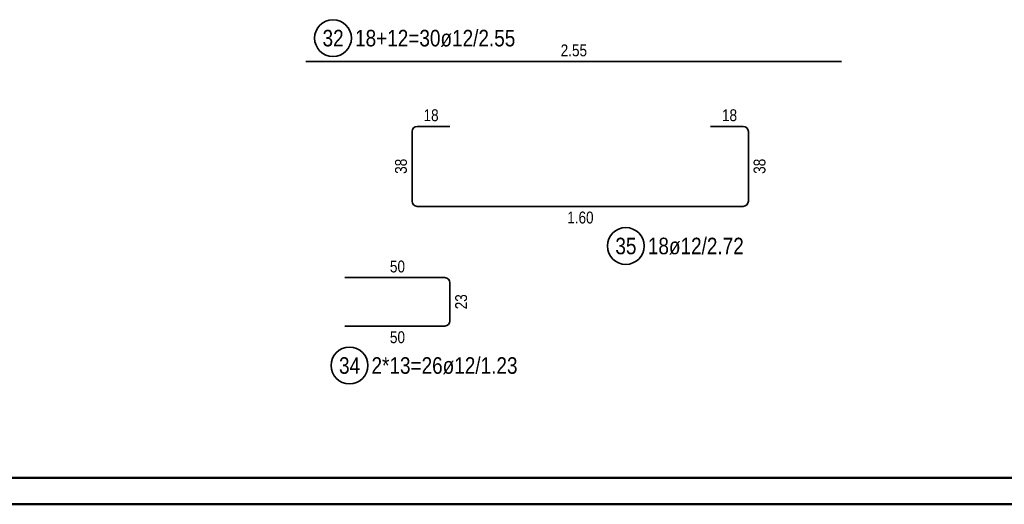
# Model space of a CAD drawing. Header units: millimetres. Extents: x -2.7 to 34.1, y -3.5 to 21.
# Tile 50 of 62: x 15.5 to 20.2, y 0 to 2.3. Entities that reach past the tile are written whole.
import ezdxf

# ---------------------------------------------------------------- set-up
doc = ezdxf.new("R2010")
doc.units = ezdxf.units.MM
doc.styles.add('Arial Narrow', font='ARIALN.TTF')

msp = doc.modelspace()

# ---------------------------------------------------------------- linework, layer by layer
at = {"color": 2, "linetype": 'Continuous', "lineweight": 35}
for p, q in [((19.434723, 2.104465), (16.884723, 2.104465)), ((17.414821, 1.796166), (17.570821, 1.796166)), ((18.810822, 1.796167), (18.966822, 1.796167)), ((17.390821, 1.440166), (17.390821, 1.772166)), ((18.990822, 1.772167), (18.990822, 1.440166)), ((18.966822, 1.416166), (17.414821, 1.416166)), ((17.070821, 1.077195), (17.546821, 1.077195)), ((17.570821, 1.053195), (17.570821, 0.871195)), ((17.546821, 0.847195), (17.070821, 0.847195))]:
    msp.add_line(p, q, dxfattribs=at)
at = {"color": 4, "linetype": 'Continuous', "lineweight": 50}
for p, q in [((0.5, 0.125), (29.6, 0.125)), ((0, 0), (29.725, 0))]:
    msp.add_line(p, q, dxfattribs=at)
at = {"color": 2, "linetype": 'Continuous', "lineweight": 35}
for centre in [(17.014466, 2.215779), (18.407566, 1.22774), (17.092708, 0.659695)]:
    msp.add_circle(centre, 0.0875, dxfattribs=at)
for centre, start, end in [((17.414821, 1.772166), 90, 180), ((18.966822, 1.772167), 0, 90), ((17.414821, 1.440166), 180, 270), ((18.966822, 1.440166), 270, 0), ((17.546821, 1.053195), 0, 90), ((17.546821, 0.871195), 270, 0)]:
    msp.add_arc(centre, 0.024, start, end, dxfattribs=at)

# ---------------------------------------------------------------- texts
at = {"color": 2, "lineweight": 35, "char_height": 0.07875, "attachment_point": 1, "line_spacing_factor": 0.9, "style": 'Arial Narrow'}
for s, insert in [('32', (16.964854, 2.255154)), ('18+12=30ø12/2.55', (17.119466, 2.255154)), ('35', (18.357954, 1.267115)), ('18ø12/2.72', (18.512566, 1.267115)), ('2*13=26ø12/1.23', (17.197708, 0.69907)), ('34', (17.043096, 0.69907))]:
    msp.add_mtext(s, dxfattribs=dict(at, insert=insert))
at = {"color": 3, "lineweight": 25, "char_height": 0.05625, "attachment_point": 1, "line_spacing_factor": 0.9, "style": 'Arial Narrow'}
for s, insert in [('2.55', (18.097848, 2.185715)), ('18', (17.445383, 1.877416)), ('18', (18.865385, 1.877417)), ('1.60', (18.128946, 1.391166)), ('50', (17.285383, 1.158445)), ('50', (17.285383, 0.822195))]:
    msp.add_mtext(s, dxfattribs=dict(at, insert=insert))
at = {"color": 3, "lineweight": 25, "char_height": 0.05625, "attachment_point": 1, "rotation": 90, "line_spacing_factor": 0.9, "style": 'Arial Narrow'}
for s, insert in [('38', (17.309571, 1.570728)), ('38', (19.015822, 1.570729)), ('23', (17.595821, 0.926757))]:
    msp.add_mtext(s, dxfattribs=dict(at, insert=insert))

doc.saveas('drawing.dxf')
